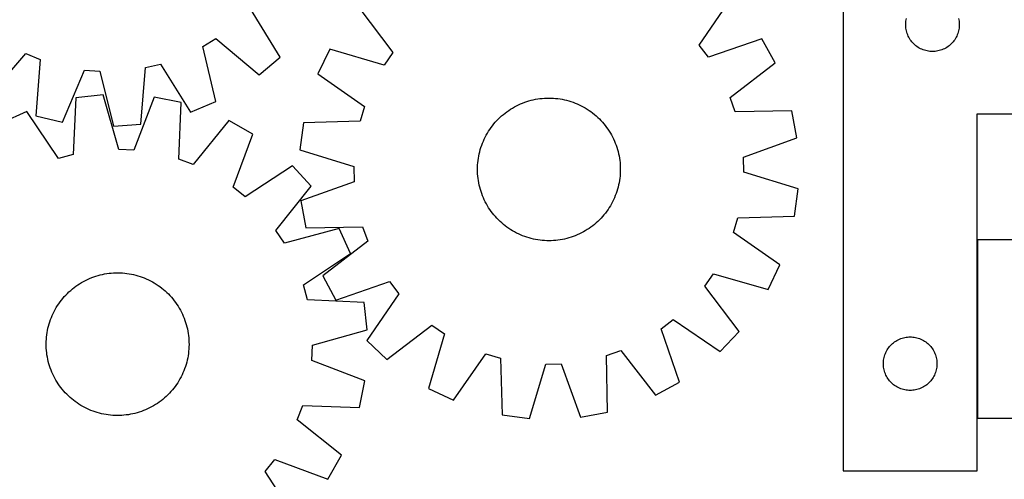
# Model space of a CAD drawing. Header units: millimetres. Extents: x 7 to 1493, y 7 to 2993.
# Tile 9 of 14: x 357 to 908, y 2403 to 2661. Entities that reach past the tile are written whole.
import ezdxf

# ---------------------------------------------------------------- set-up
doc = ezdxf.new("R2010")
doc.units = ezdxf.units.MM
doc.layers.add('COMMON', color=5, linetype='CONTINUOUS', true_color=0x0000ff)
doc.layers.add('CUT', color=7, linetype='CONTINUOUS', true_color=0x000000)

msp = doc.modelspace()

# ---------------------------------------------------------------- linework, layer by layer
at = {"layer": 'COMMON'}
msp.add_line((893.037908, 2437.773226), (893.037908, 2537.773226), dxfattribs=at)
at = {"layer": 'CUT'}
for p, q in [((817.937907, 2708.258356), (817.937907, 2408.258356)), ((737.197084, 2646.838004), (755.094864, 2673.080036)), ((502.527384, 2640.105697), (486.056363, 2667.265966)), ((546.585799, 2668.024849), (565.734251, 2642.680983)), ((852.94288, 2658.644574), (852.982644, 2659.415988)), ((852.94288, 2657.872137), (852.94288, 2658.644574)), ((852.982644, 2659.415988), (853.062067, 2660.184331)), ((853.062067, 2660.184331), (853.180938, 2660.947567)), ((853.180938, 2660.947567), (853.338941, 2661.703672)), ((882.536873, 2661.703672), (882.694876, 2660.947567)), ((882.694876, 2660.947567), (882.813747, 2660.184331)), ((882.813747, 2660.184331), (882.89317, 2659.415988)), ((882.89317, 2659.415988), (882.932934, 2658.644574)), ((882.932934, 2658.644574), (882.932934, 2657.872137)), ((852.982644, 2657.100724), (852.94288, 2657.872137)), ((853.062067, 2656.33238), (852.982644, 2657.100724)), ((853.180938, 2655.569144), (853.062067, 2656.33238)), ((853.338941, 2654.81304), (853.180938, 2655.569144)), ((853.535659, 2654.066071), (853.338941, 2654.81304)), ((853.770569, 2653.33022), (853.535659, 2654.066071)), ((854.043048, 2652.607437), (853.770569, 2653.33022)), ((854.352373, 2651.89964), (854.043048, 2652.607437)), ((881.832767, 2652.607437), (881.523441, 2651.89964)), ((882.105245, 2653.33022), (881.832767, 2652.607437)), ((882.340155, 2654.066071), (882.105245, 2653.33022)), ((882.536873, 2654.81304), (882.340155, 2654.066071)), ((882.694876, 2655.569144), (882.536873, 2654.81304)), ((882.813747, 2656.33238), (882.694876, 2655.569144)), ((882.89317, 2657.100724), (882.813747, 2656.33238)), ((882.932934, 2657.872137), (882.89317, 2657.100724)), ((459.244375, 2646.090882), (466.551267, 2650.577385)), ((466.551267, 2650.577385), (490.836522, 2630.102982)), ((772.424251, 2650.40498), (742.403605, 2640.025405)), ((779.739591, 2636.869236), (772.424251, 2650.40498)), ((854.697725, 2651.208705), (854.352373, 2651.89964)), ((855.078188, 2650.536464), (854.697725, 2651.208705)), ((855.492752, 2649.8847), (855.078188, 2650.536464)), ((855.940318, 2649.255142), (855.492752, 2649.8847)), ((856.4197, 2648.649458), (855.940318, 2649.255142)), ((856.929627, 2648.069256), (856.4197, 2648.649458)), ((857.468745, 2647.516073), (856.929627, 2648.069256)), ((858.035625, 2646.991377), (857.468745, 2647.516073)), ((878.407069, 2647.516073), (877.840189, 2646.991377)), ((878.946188, 2648.069256), (878.407069, 2647.516073)), ((879.456114, 2648.649458), (878.946188, 2648.069256)), ((879.935496, 2649.255142), (879.456114, 2648.649458)), ((880.383062, 2649.8847), (879.935496, 2649.255142)), ((880.797626, 2650.536464), (880.383062, 2649.8847)), ((881.178089, 2651.208705), (880.797626, 2650.536464)), ((881.523441, 2651.89964), (881.178089, 2651.208705)), ((339.431625, 2618.053323), (360.17275, 2642.111179)), ((360.17275, 2642.111179), (368.09729, 2638.83688)), ((466.516263, 2615.170105), (459.244375, 2646.090882)), ((530.375615, 2644.536645), (523.724817, 2630.6623)), ((560.863988, 2635.624078), (530.375615, 2644.536645)), ((565.734251, 2642.680983), (560.863988, 2635.624078)), ((742.403605, 2640.025405), (737.197084, 2646.838004)), ((858.628765, 2646.496559), (858.035625, 2646.991377)), ((859.246591, 2646.032931), (858.628765, 2646.496559)), ((859.887464, 2645.601722), (859.246591, 2646.032931)), ((860.549686, 2645.204077), (859.887464, 2645.601722)), ((861.2315, 2644.84105), (860.549686, 2645.204077)), ((861.931098, 2644.513602), (861.2315, 2644.84105)), ((862.646626, 2644.222603), (861.931098, 2644.513602)), ((863.376185, 2643.968825), (862.646626, 2644.222603)), ((864.11784, 2643.75294), (863.376185, 2643.968825)), ((864.869626, 2643.57552), (864.11784, 2643.75294)), ((865.629548, 2643.437037), (864.869626, 2643.57552)), ((866.395592, 2643.337858), (865.629548, 2643.437037)), ((867.165726, 2643.278244), (866.395592, 2643.337858)), ((867.937907, 2643.258356), (867.165726, 2643.278244)), ((868.710088, 2643.278244), (867.937907, 2643.258356)), ((869.480222, 2643.337858), (868.710088, 2643.278244)), ((870.246266, 2643.437037), (869.480222, 2643.337858)), ((871.006188, 2643.57552), (870.246266, 2643.437037)), ((871.757974, 2643.75294), (871.006188, 2643.57552)), ((872.49963, 2643.968825), (871.757974, 2643.75294)), ((873.229188, 2644.222603), (872.49963, 2643.968825)), ((873.944716, 2644.513602), (873.229188, 2644.222603)), ((874.644314, 2644.84105), (873.944716, 2644.513602)), ((875.326128, 2645.204077), (874.644314, 2644.84105)), ((875.98835, 2645.601722), (875.326128, 2645.204077)), ((876.629224, 2646.032931), (875.98835, 2645.601722)), ((877.247049, 2646.496559), (876.629224, 2646.032931)), ((877.840189, 2646.991377), (877.247049, 2646.496559)), ((368.09729, 2638.83688), (365.807666, 2607.155145)), ((427.201199, 2634.23754), (435.536872, 2636.246504)), ((435.536872, 2636.246504), (452.306584, 2609.269634)), ((490.836522, 2630.102982), (502.527384, 2640.105697)), ((754.608557, 2617.4423), (779.739591, 2636.869236)), ((380.771748, 2603.576486), (393.063444, 2632.866228)), ((393.063444, 2632.866228), (401.611943, 2632.201002)), ((401.611943, 2632.201002), (409.224576, 2601.362348)), ((424.56213, 2602.582997), (427.201199, 2634.23754)), ((523.724817, 2630.6623), (549.767762, 2612.476048)), ((388.238153, 2617.26601), (386.638644, 2585.541945)), ((403.527424, 2618.989012), (388.238153, 2617.26601)), ((412.147344, 2588.416611), (403.527424, 2618.989012)), ((432.037561, 2617.709203), (420.713062, 2588.032099)), ((447.110959, 2614.623231), (432.037561, 2617.709203)), ((445.861599, 2582.883447), (447.110959, 2614.623231)), ((452.306584, 2609.269634), (466.516263, 2615.170105)), ((637.193441, 2613.873705), (638.354048, 2614.355366)), ((638.354048, 2614.355366), (639.529212, 2614.800334)), ((639.529212, 2614.800334), (640.717773, 2615.208169)), ((640.717773, 2615.208169), (641.918558, 2615.57847)), ((641.918558, 2615.57847), (643.130381, 2615.91087)), ((643.130381, 2615.91087), (644.352048, 2616.205042)), ((644.352048, 2616.205042), (645.582352, 2616.460696)), ((645.582352, 2616.460696), (646.82008, 2616.677578)), ((646.82008, 2616.677578), (648.064009, 2616.855476)), ((648.064009, 2616.855476), (649.312912, 2616.994213)), ((649.312912, 2616.994213), (650.565556, 2617.093652)), ((650.565556, 2617.093652), (651.820706, 2617.153696)), ((651.820706, 2617.153696), (653.077123, 2617.174286)), ((653.077123, 2617.174286), (654.333566, 2617.155399)), ((654.333566, 2617.155399), (655.588797, 2617.097057)), ((655.588797, 2617.097057), (656.841575, 2616.999315)), ((656.841575, 2616.999315), (658.090665, 2616.862271)), ((658.090665, 2616.862271), (659.334834, 2616.68606)), ((659.334834, 2616.68606), (660.572854, 2616.470856)), ((660.572854, 2616.470856), (661.803503, 2616.21687)), ((661.803503, 2616.21687), (663.025568, 2615.924354)), ((663.025568, 2615.924354), (664.237841, 2615.593597)), ((664.237841, 2615.593597), (665.439127, 2615.224924)), ((665.439127, 2615.224924), (666.628239, 2614.8187)), ((666.628239, 2614.8187), (667.804005, 2614.375325)), ((667.804005, 2614.375325), (668.965265, 2613.895238)), ((757.455044, 2609.354229), (754.608557, 2617.4423)), ((360.727918, 2609.673065), (346.719395, 2603.309747)), ((378.373341, 2583.260685), (360.727918, 2609.673065)), ((549.767762, 2612.476048), (547.31657, 2604.259539)), ((627.586391, 2607.977537), (628.566535, 2608.763872)), ((628.566535, 2608.763872), (629.570896, 2609.519032)), ((629.570896, 2609.519032), (630.598481, 2610.242272)), ((630.598481, 2610.242272), (631.648276, 2610.932878)), ((631.648276, 2610.932878), (632.719246, 2611.590168)), ((632.719246, 2611.590168), (633.810334, 2612.213493)), ((633.810334, 2612.213493), (634.920462, 2612.80224)), ((634.920462, 2612.80224), (636.048535, 2613.355826)), ((636.048535, 2613.355826), (637.193441, 2613.873705)), ((668.965265, 2613.895238), (670.110871, 2613.378911)), ((670.110871, 2613.378911), (671.239694, 2612.826855)), ((671.239694, 2612.826855), (672.350619, 2612.239614)), ((672.350619, 2612.239614), (673.44255, 2611.617768)), ((673.44255, 2611.617768), (674.51441, 2610.96193)), ((674.51441, 2610.96193), (675.565141, 2610.272748)), ((675.565141, 2610.272748), (676.593705, 2609.550902)), ((676.593705, 2609.550902), (677.599088, 2608.797104)), ((677.599088, 2608.797104), (678.580298, 2608.012098)), ((789.21384, 2609.948902), (757.455044, 2609.354229)), ((791.988367, 2594.81508), (789.21384, 2609.948902)), ((365.807666, 2607.155145), (380.771748, 2603.576486)), ((473.830227, 2604.595942), (453.889259, 2579.870802)), ((487.212263, 2597.003073), (473.830227, 2604.595942)), ((515.56627, 2603.314468), (513.528394, 2588.063973)), ((547.31657, 2604.259539), (515.56627, 2603.314468)), ((622.26643, 2602.65036), (623.081869, 2603.606428)), ((623.081869, 2603.606428), (623.926936, 2604.53641)), ((623.926936, 2604.53641), (624.800799, 2605.43939)), ((624.800799, 2605.43939), (625.702593, 2606.314475)), ((625.702593, 2606.314475), (626.631429, 2607.160802)), ((626.631429, 2607.160802), (627.586391, 2607.977537)), ((678.580298, 2608.012098), (679.536366, 2607.196659)), ((679.536366, 2607.196659), (680.466349, 2606.351591)), ((680.466349, 2606.351591), (681.369328, 2605.477729)), ((681.369328, 2605.477729), (682.244413, 2604.575935)), ((682.244413, 2604.575935), (683.090741, 2603.647099)), ((683.090741, 2603.647099), (683.907475, 2602.692137)), ((892.937907, 2408.258356), (892.937907, 2608.258356)), ((892.937907, 2608.258356), (1067.937907, 2608.258356)), ((409.224576, 2601.362348), (424.56213, 2602.582997)), ((618.038913, 2596.420681), (618.66076, 2597.512612)), ((618.66076, 2597.512612), (619.316597, 2598.584472)), ((619.316597, 2598.584472), (620.005779, 2599.635202)), ((620.005779, 2599.635202), (620.727626, 2600.663767)), ((620.727626, 2600.663767), (621.481424, 2601.66915)), ((621.481424, 2601.66915), (622.26643, 2602.65036)), ((683.907475, 2602.692137), (684.69381, 2601.711992)), ((684.69381, 2601.711992), (685.44897, 2600.707632)), ((685.44897, 2600.707632), (686.17221, 2599.680047)), ((686.17221, 2599.680047), (686.862816, 2598.630251)), ((686.862816, 2598.630251), (687.520106, 2597.559281)), ((687.520106, 2597.559281), (688.143432, 2596.468194)), ((476.215918, 2567.202818), (487.212263, 2597.003073)), ((615.459828, 2590.698301), (615.903202, 2591.874067)), ((615.903202, 2591.874067), (616.38329, 2593.035326)), ((616.38329, 2593.035326), (616.899616, 2594.180933)), ((616.899616, 2594.180933), (617.451672, 2595.309755)), ((617.451672, 2595.309755), (618.038913, 2596.420681)), ((688.143432, 2596.468194), (688.732178, 2595.358066)), ((688.732178, 2595.358066), (689.285764, 2594.229992)), ((689.285764, 2594.229992), (689.803643, 2593.085087)), ((689.803643, 2593.085087), (690.285304, 2591.92448)), ((690.285304, 2591.92448), (690.730272, 2590.749316)), ((762.08408, 2584.104882), (791.988367, 2594.81508)), ((420.713062, 2588.032099), (412.147344, 2588.416611)), ((513.528394, 2588.063973), (543.916567, 2578.815532)), ((614.061658, 2585.873565), (614.354173, 2587.09563)), ((614.354173, 2587.09563), (614.684931, 2588.307903)), ((614.684931, 2588.307903), (615.053604, 2589.509188)), ((615.053604, 2589.509188), (615.459828, 2590.698301)), ((690.730272, 2590.749316), (691.138107, 2589.560755)), ((691.138107, 2589.560755), (691.508408, 2588.35997)), ((691.508408, 2588.35997), (691.840809, 2587.148146)), ((691.840809, 2587.148146), (692.134981, 2585.926479)), ((386.638644, 2585.541945), (378.373341, 2583.260685)), ((453.889259, 2579.870802), (445.861599, 2582.883447)), ((613.181471, 2579.658858), (613.279212, 2580.911637)), ((613.279212, 2580.911637), (613.416256, 2582.160727)), ((613.416256, 2582.160727), (613.592467, 2583.404896)), ((613.592467, 2583.404896), (613.807672, 2584.642916)), ((613.807672, 2584.642916), (614.061658, 2585.873565)), ((692.134981, 2585.926479), (692.390634, 2584.696175)), ((692.390634, 2584.696175), (692.607517, 2583.458448)), ((692.607517, 2583.458448), (692.785414, 2582.214519)), ((692.785414, 2582.214519), (692.924151, 2580.965616)), ((692.924151, 2580.965616), (693.023591, 2579.712971)), ((762.291899, 2575.533057), (762.08408, 2584.104882)), ((509.525195, 2579.209847), (482.919719, 2561.856939)), ((519.905941, 2567.853322), (509.525195, 2579.209847)), ((543.916567, 2578.815532), (544.124386, 2570.243707)), ((613.104242, 2577.147185), (613.123128, 2578.403628)), ((613.124831, 2575.890768), (613.104242, 2577.147185)), ((613.123128, 2578.403628), (613.181471, 2579.658858)), ((613.184875, 2574.635618), (613.124831, 2575.890768)), ((693.023591, 2579.712971), (693.083635, 2578.457821)), ((693.085338, 2575.944961), (693.026995, 2574.689731)), ((693.083635, 2578.457821), (693.104224, 2577.201405)), ((693.104224, 2577.201405), (693.085338, 2575.944961)), ((792.680072, 2566.284616), (762.291899, 2575.533057)), ((544.124386, 2570.243707), (514.220099, 2559.533509)), ((613.284315, 2573.382973), (613.184875, 2574.635618)), ((613.423052, 2572.13407), (613.284315, 2573.382973)), ((613.600949, 2570.890141), (613.423052, 2572.13407)), ((613.817832, 2569.652414), (613.600949, 2570.890141)), ((692.615998, 2570.943694), (692.400794, 2569.705674)), ((692.79221, 2572.187863), (692.615998, 2570.943694)), ((692.929254, 2573.436953), (692.79221, 2572.187863)), ((693.026995, 2574.689731), (692.929254, 2573.436953)), ((482.919719, 2561.856939), (476.215918, 2567.202818)), ((500.239011, 2542.909653), (519.905941, 2567.853322)), ((614.073485, 2568.42211), (613.817832, 2569.652414)), ((614.367657, 2567.200443), (614.073485, 2568.42211)), ((614.700058, 2565.988619), (614.367657, 2567.200443)), ((615.070359, 2564.787835), (614.700058, 2565.988619)), ((615.478194, 2563.599274), (615.070359, 2564.787835)), ((691.154862, 2564.839401), (690.748638, 2563.650288)), ((691.523535, 2566.040687), (691.154862, 2564.839401)), ((691.854293, 2567.25296), (691.523535, 2566.040687)), ((692.146808, 2568.475024), (691.854293, 2567.25296)), ((692.400794, 2569.705674), (692.146808, 2568.475024)), ((790.642196, 2551.034121), (792.680072, 2566.284616)), ((514.220099, 2559.533509), (516.994626, 2544.399688)), ((615.923162, 2562.42411), (615.478194, 2563.599274)), ((616.404823, 2561.263502), (615.923162, 2562.42411)), ((616.922702, 2560.118597), (616.404823, 2561.263502)), ((617.476288, 2558.990524), (616.922702, 2560.118597)), ((618.065034, 2557.880395), (617.476288, 2558.990524)), ((688.756793, 2559.038834), (688.169552, 2557.927909)), ((689.30885, 2560.167657), (688.756793, 2559.038834)), ((689.825176, 2561.313263), (689.30885, 2560.167657)), ((690.305264, 2562.474522), (689.825176, 2561.313263)), ((690.748638, 2563.650288), (690.305264, 2562.474522)), ((618.68836, 2556.789308), (618.065034, 2557.880395)), ((619.34565, 2555.718338), (618.68836, 2556.789308)), ((620.036256, 2554.668543), (619.34565, 2555.718338)), ((620.759496, 2553.640958), (620.036256, 2554.668543)), ((621.514656, 2552.636597), (620.759496, 2553.640958)), ((685.48084, 2553.684822), (684.727042, 2552.679439)), ((686.202686, 2554.713387), (685.48084, 2553.684822)), ((686.891869, 2555.764118), (686.202686, 2554.713387)), ((687.547706, 2556.835977), (686.891869, 2555.764118)), ((688.169552, 2557.927909), (687.547706, 2556.835977)), ((622.300991, 2551.656452), (621.514656, 2552.636597)), ((623.117725, 2550.701491), (622.300991, 2551.656452)), ((623.964053, 2549.772654), (623.117725, 2550.701491)), ((624.839138, 2548.87086), (623.964053, 2549.772654)), ((625.742117, 2547.996998), (624.839138, 2548.87086)), ((626.6721, 2547.151931), (625.742117, 2547.996998)), ((680.505873, 2548.034114), (679.577037, 2547.187787)), ((681.407667, 2548.9092), (680.505873, 2548.034114)), ((682.281529, 2549.812179), (681.407667, 2548.9092)), ((683.126597, 2550.742162), (682.281529, 2549.812179)), ((683.942036, 2551.69823), (683.126597, 2550.742162)), ((684.727042, 2552.679439), (683.942036, 2551.69823)), ((756.440704, 2541.872541), (758.891896, 2550.08905)), ((758.891896, 2550.08905), (790.642196, 2551.034121)), ((504.962737, 2535.753832), (500.239011, 2542.909653)), ((535.628391, 2544.035883), (504.962737, 2535.753832)), ((516.994626, 2544.399688), (548.753422, 2544.99436)), ((541.991709, 2530.027359), (535.628391, 2544.035883)), ((548.753422, 2544.99436), (551.599909, 2536.90629)), ((627.628168, 2546.336491), (626.6721, 2547.151931)), ((628.609378, 2545.551486), (627.628168, 2546.336491)), ((629.614761, 2544.797687), (628.609378, 2545.551486)), ((630.643325, 2544.075841), (629.614761, 2544.797687)), ((631.694056, 2543.386659), (630.643325, 2544.075841)), ((632.765916, 2542.730821), (631.694056, 2543.386659)), ((633.857847, 2542.108975), (632.765916, 2542.730821)), ((673.48922, 2542.758422), (672.398132, 2542.135096)), ((674.56019, 2543.415712), (673.48922, 2542.758422)), ((675.609985, 2544.106317), (674.56019, 2543.415712)), ((676.63757, 2544.829557), (675.609985, 2544.106317)), ((677.641931, 2545.584717), (676.63757, 2544.829557)), ((678.622075, 2546.371053), (677.641931, 2545.584717)), ((679.577037, 2547.187787), (678.622075, 2546.371053)), ((551.599909, 2536.90629), (526.468875, 2517.479353)), ((634.968772, 2541.521734), (633.857847, 2542.108975)), ((636.097595, 2540.969678), (634.968772, 2541.521734)), ((637.243201, 2540.453351), (636.097595, 2540.969678)), ((638.404461, 2539.973264), (637.243201, 2540.453351)), ((639.580227, 2539.529889), (638.404461, 2539.973264)), ((640.769339, 2539.123665), (639.580227, 2539.529889)), ((641.970625, 2538.754993), (640.769339, 2539.123665)), ((643.182898, 2538.424235), (641.970625, 2538.754993)), ((644.404962, 2538.131719), (643.182898, 2538.424235)), ((645.635612, 2537.877734), (644.404962, 2538.131719)), ((646.873632, 2537.662529), (645.635612, 2537.877734)), ((648.117801, 2537.486318), (646.873632, 2537.662529)), ((649.366891, 2537.349274), (648.117801, 2537.486318)), ((650.619669, 2537.251532), (649.366891, 2537.349274)), ((651.8749, 2537.19319), (650.619669, 2537.251532)), ((653.131343, 2537.174304), (651.8749, 2537.19319)), ((654.38776, 2537.194893), (653.131343, 2537.174304)), ((655.64291, 2537.254937), (654.38776, 2537.194893)), ((656.895554, 2537.354377), (655.64291, 2537.254937)), ((658.144457, 2537.493114), (656.895554, 2537.354377)), ((659.388386, 2537.671011), (658.144457, 2537.493114)), ((660.626114, 2537.887894), (659.388386, 2537.671011)), ((661.856418, 2538.143547), (660.626114, 2537.887894)), ((663.078084, 2538.437719), (661.856418, 2538.143547)), ((664.289908, 2538.77012), (663.078084, 2538.437719)), ((665.490693, 2539.14042), (664.289908, 2538.77012)), ((666.679254, 2539.548256), (665.490693, 2539.14042)), ((667.854418, 2539.993224), (666.679254, 2539.548256)), ((669.015025, 2540.474885), (667.854418, 2539.993224)), ((670.159931, 2540.992764), (669.015025, 2540.474885)), ((671.288004, 2541.54635), (670.159931, 2540.992764)), ((672.398132, 2542.135096), (671.288004, 2541.54635)), ((782.483649, 2523.686289), (756.440704, 2541.872541)), ((1068.137908, 2537.773226), (893.137908, 2537.773226)), ((893.137908, 2537.773226), (893.137908, 2437.773226)), ((515.579329, 2512.381937), (541.991709, 2530.027359)), ((775.832851, 2509.811944), (782.483649, 2523.686289)), ((392.463043, 2514.377749), (393.576839, 2514.959526)), ((393.576839, 2514.959526), (394.70836, 2515.506031)), ((394.70836, 2515.506031), (395.856488, 2516.016724)), ((395.856488, 2516.016724), (397.020092, 2516.491102)), ((397.020092, 2516.491102), (398.198021, 2516.928696)), ((398.198021, 2516.928696), (399.389115, 2517.329074)), ((399.389115, 2517.329074), (400.592197, 2517.691842)), ((400.592197, 2517.691842), (401.80608, 2518.016641)), ((401.80608, 2518.016641), (403.029567, 2518.303151)), ((403.029567, 2518.303151), (404.261449, 2518.551088)), ((404.261449, 2518.551088), (405.500511, 2518.76021)), ((405.500511, 2518.76021), (406.745531, 2518.930307)), ((406.745531, 2518.930307), (407.995279, 2519.061214)), ((407.995279, 2519.061214), (409.248522, 2519.152801)), ((409.248522, 2519.152801), (410.504023, 2519.204978)), ((410.504023, 2519.204978), (411.760545, 2519.217692)), ((411.760545, 2519.217692), (413.016845, 2519.190932)), ((413.016845, 2519.190932), (414.271685, 2519.124723)), ((414.271685, 2519.124723), (415.523826, 2519.019132)), ((415.523826, 2519.019132), (416.772033, 2518.874263)), ((416.772033, 2518.874263), (418.015073, 2518.690257)), ((418.015073, 2518.690257), (419.25172, 2518.467298)), ((419.25172, 2518.467298), (420.480753, 2518.205604)), ((420.480753, 2518.205604), (421.70096, 2517.905435)), ((421.70096, 2517.905435), (422.911137, 2517.567086)), ((422.911137, 2517.567086), (424.110088, 2517.190892)), ((424.110088, 2517.190892), (425.296632, 2516.777223)), ((425.296632, 2516.777223), (426.469596, 2516.326489)), ((426.469596, 2516.326489), (427.627823, 2515.839133)), ((427.627823, 2515.839133), (428.770171, 2515.315636)), ((428.770171, 2515.315636), (429.895512, 2514.756516)), ((429.895512, 2514.756516), (431.002735, 2514.162324)), ((526.468875, 2517.479353), (533.784215, 2503.94361)), ((740.474215, 2511.667606), (745.344478, 2518.724511)), ((745.344478, 2518.724511), (775.832851, 2509.811944)), ((384.31849, 2508.52966), (385.252612, 2509.370149)), ((385.252612, 2509.370149), (386.212674, 2510.180883)), ((386.212674, 2510.180883), (387.197728, 2510.96106)), ((387.197728, 2510.96106), (388.206801, 2511.70991)), ((388.206801, 2511.70991), (389.238899, 2512.426696)), ((389.238899, 2512.426696), (390.293002, 2513.110708)), ((390.293002, 2513.110708), (391.36807, 2513.761273)), ((391.36807, 2513.761273), (392.463043, 2514.377749)), ((431.002735, 2514.162324), (432.090747, 2513.533647)), ((432.090747, 2513.533647), (433.158476, 2512.871104)), ((433.158476, 2512.871104), (434.204866, 2512.17535)), ((434.204866, 2512.17535), (435.228887, 2511.447072)), ((435.228887, 2511.447072), (436.229526, 2510.686988)), ((436.229526, 2510.686988), (437.205796, 2509.895848)), ((437.205796, 2509.895848), (438.156735, 2509.074432)), ((517.860589, 2504.116634), (515.579329, 2512.381937)), ((533.784215, 2503.94361), (563.804861, 2514.323184)), ((563.804861, 2514.323184), (569.011382, 2507.510585)), ((759.622667, 2486.32374), (740.474215, 2511.667606)), ((379.308206, 2502.910243), (380.06829, 2503.910882)), ((380.06829, 2503.910882), (380.85943, 2504.887152)), ((380.85943, 2504.887152), (381.680845, 2505.838091)), ((381.680845, 2505.838091), (382.531725, 2506.762759)), ((382.531725, 2506.762759), (383.411229, 2507.660244)), ((383.411229, 2507.660244), (384.31849, 2508.52966)), ((438.156735, 2509.074432), (439.081403, 2508.223553)), ((439.081403, 2508.223553), (439.978888, 2507.344049)), ((439.978888, 2507.344049), (440.848304, 2506.436788)), ((440.848304, 2506.436788), (441.688794, 2505.502666)), ((441.688794, 2505.502666), (442.499527, 2504.542604)), ((442.499527, 2504.542604), (443.279704, 2503.55755)), ((549.584654, 2502.517125), (517.860589, 2504.116634)), ((569.011382, 2507.510585), (551.113602, 2481.268554)), ((375.998762, 2497.576868), (376.592954, 2498.684091)), ((376.592954, 2498.684091), (377.221631, 2499.772103)), ((377.221631, 2499.772103), (377.884174, 2500.839832)), ((377.884174, 2500.839832), (378.579927, 2501.886222)), ((378.579927, 2501.886222), (379.308206, 2502.910243)), ((443.279704, 2503.55755), (444.028554, 2502.548477)), ((444.028554, 2502.548477), (444.74534, 2501.516379)), ((444.74534, 2501.516379), (445.429352, 2500.462276)), ((445.429352, 2500.462276), (446.079917, 2499.387208)), ((446.079917, 2499.387208), (446.696393, 2498.292235)), ((446.696393, 2498.292235), (447.27817, 2497.178439)), ((551.307656, 2487.227854), (549.584654, 2502.517125)), ((373.564386, 2491.791444), (373.978054, 2492.977988)), ((373.978054, 2492.977988), (374.428789, 2494.150952)), ((374.428789, 2494.150952), (374.916145, 2495.309179)), ((374.916145, 2495.309179), (375.439642, 2496.451527)), ((375.439642, 2496.451527), (375.998762, 2497.576868)), ((447.27817, 2497.178439), (447.824675, 2496.046918)), ((447.824675, 2496.046918), (448.335368, 2494.898789)), ((448.335368, 2494.898789), (448.809746, 2493.735186)), ((448.809746, 2493.735186), (449.24734, 2492.557257)), ((715.955344, 2487.874922), (722.767943, 2493.081444)), ((722.767943, 2493.081444), (749.009974, 2475.183664)), ((372.28798, 2486.933076), (372.549674, 2488.162109)), ((372.549674, 2488.162109), (372.849843, 2489.382316)), ((372.849843, 2489.382316), (373.188191, 2490.592493)), ((373.188191, 2490.592493), (373.564386, 2491.791444)), ((449.24734, 2492.557257), (449.647718, 2491.366163)), ((449.647718, 2491.366163), (450.010486, 2490.163081)), ((450.010486, 2490.163081), (450.335285, 2488.949198)), ((450.335285, 2488.949198), (450.621795, 2487.725711)), ((450.621795, 2487.725711), (450.869733, 2486.493829)), ((520.735255, 2478.607934), (551.307656, 2487.227854)), ((562.253678, 2470.655861), (587.597544, 2489.804313)), ((587.597544, 2489.804313), (594.654449, 2484.93405)), ((726.334918, 2457.854276), (715.955344, 2487.874922)), ((371.564346, 2480.698201), (371.630554, 2481.953041)), ((371.630554, 2481.953041), (371.736146, 2483.205182)), ((371.736146, 2483.205182), (371.881015, 2484.453388)), ((371.881015, 2484.453388), (372.065021, 2485.696429)), ((372.065021, 2485.696429), (372.28798, 2486.933076)), ((450.869733, 2486.493829), (451.078854, 2485.254767)), ((451.078854, 2485.254767), (451.248952, 2484.009747)), ((451.248952, 2484.009747), (451.379859, 2482.759999)), ((451.379859, 2482.759999), (451.471445, 2481.506756)), ((594.654449, 2484.93405), (585.741883, 2454.445676)), ((749.009974, 2475.183664), (759.622667, 2486.32374)), ((848.049686, 2481.312634), (848.7315, 2481.675662)), ((848.7315, 2481.675662), (849.431098, 2482.003109)), ((849.431098, 2482.003109), (850.146626, 2482.294108)), ((850.146626, 2482.294108), (850.876185, 2482.547886)), ((850.876185, 2482.547886), (851.61784, 2482.763772)), ((851.61784, 2482.763772), (852.369626, 2482.941191)), ((852.369626, 2482.941191), (853.129548, 2483.079674)), ((853.129548, 2483.079674), (853.895592, 2483.178854)), ((853.895592, 2483.178854), (854.665726, 2483.238467)), ((854.665726, 2483.238467), (855.437907, 2483.258356)), ((855.437907, 2483.258356), (856.210088, 2483.238467)), ((856.210088, 2483.238467), (856.980222, 2483.178854)), ((856.980222, 2483.178854), (857.746266, 2483.079674)), ((857.746266, 2483.079674), (858.506188, 2482.941191)), ((858.506188, 2482.941191), (859.257974, 2482.763772)), ((859.257974, 2482.763772), (859.99963, 2482.547886)), ((859.99963, 2482.547886), (860.729188, 2482.294108)), ((860.729188, 2482.294108), (861.444716, 2482.003109)), ((861.444716, 2482.003109), (862.144314, 2481.675662)), ((862.144314, 2481.675662), (862.826128, 2481.312634)), ((371.537586, 2479.4419), (371.564346, 2480.698201)), ((371.5503, 2478.185379), (371.537586, 2479.4419)), ((371.602477, 2476.929878), (371.5503, 2478.185379)), ((371.694063, 2475.676634), (371.602477, 2476.929878)), ((451.443368, 2476.483593), (451.337776, 2475.231452)), ((451.509576, 2477.738433), (451.443368, 2476.483593)), ((451.471445, 2481.506756), (451.523622, 2480.251254)), ((451.536336, 2478.994733), (451.509576, 2477.738433)), ((451.523622, 2480.251254), (451.536336, 2478.994733)), ((520.350743, 2470.042216), (520.735255, 2478.607934)), ((551.113602, 2481.268554), (562.253678, 2470.655861)), ((842.578188, 2475.980248), (842.992752, 2476.632012)), ((842.992752, 2476.632012), (843.440318, 2477.26157)), ((843.440318, 2477.26157), (843.9197, 2477.867253)), ((843.9197, 2477.867253), (844.429627, 2478.447456)), ((844.429627, 2478.447456), (844.968745, 2479.000639)), ((844.968745, 2479.000639), (845.535625, 2479.525335)), ((845.535625, 2479.525335), (846.128765, 2480.020153)), ((846.128765, 2480.020153), (846.746591, 2480.483781)), ((846.746591, 2480.483781), (847.387464, 2480.914989)), ((847.387464, 2480.914989), (848.049686, 2481.312634)), ((862.826128, 2481.312634), (863.48835, 2480.914989)), ((863.48835, 2480.914989), (864.129224, 2480.483781)), ((864.129224, 2480.483781), (864.747049, 2480.020153)), ((864.747049, 2480.020153), (865.340189, 2479.525335)), ((865.340189, 2479.525335), (865.907069, 2479.000639)), ((865.907069, 2479.000639), (866.446188, 2478.447456)), ((866.446188, 2478.447456), (866.956114, 2477.867253)), ((866.956114, 2477.867253), (867.435496, 2477.26157)), ((867.435496, 2477.26157), (867.883062, 2476.632012)), ((867.883062, 2476.632012), (868.297626, 2475.980248)), ((371.82497, 2474.426886), (371.694063, 2475.676634)), ((371.995068, 2473.181867), (371.82497, 2474.426886)), ((372.204189, 2471.942805), (371.995068, 2473.181867)), ((372.452127, 2470.710923), (372.204189, 2471.942805)), ((372.738637, 2469.487436), (372.452127, 2470.710923)), ((450.785942, 2471.503558), (450.524248, 2470.274525)), ((451.008901, 2472.740205), (450.785942, 2471.503558)), ((451.192907, 2473.983245), (451.008901, 2472.740205)), ((451.337776, 2475.231452), (451.192907, 2473.983245)), ((599.616227, 2447.794879), (617.802479, 2473.837824)), ((617.802479, 2473.837824), (626.018989, 2471.386632)), ((626.018989, 2471.386632), (626.964059, 2439.636331)), ((685.284168, 2472.823483), (693.372238, 2475.669971)), ((685.87884, 2441.064688), (685.284168, 2472.823483)), ((693.372238, 2475.669971), (712.799175, 2450.538937)), ((840.562067, 2470.184331), (840.680938, 2470.947567)), ((840.680938, 2470.947567), (840.838941, 2471.703672)), ((840.838941, 2471.703672), (841.035659, 2472.45064)), ((841.035659, 2472.45064), (841.270569, 2473.186491)), ((841.270569, 2473.186491), (841.543048, 2473.909274)), ((841.543048, 2473.909274), (841.852373, 2474.617072)), ((841.852373, 2474.617072), (842.197725, 2475.308007)), ((842.197725, 2475.308007), (842.578188, 2475.980248)), ((868.297626, 2475.980248), (868.678089, 2475.308007)), ((868.678089, 2475.308007), (869.023441, 2474.617072)), ((869.023441, 2474.617072), (869.332767, 2473.909274)), ((869.332767, 2473.909274), (869.605245, 2473.186491)), ((869.605245, 2473.186491), (869.840155, 2472.45064)), ((869.840155, 2472.45064), (870.036873, 2471.703672)), ((870.036873, 2471.703672), (870.194876, 2470.947567)), ((870.194876, 2470.947567), (870.313747, 2470.184331)), ((373.063436, 2468.273553), (372.738637, 2469.487436)), ((373.426203, 2467.070471), (373.063436, 2468.273553)), ((373.826582, 2465.879377), (373.426203, 2467.070471)), ((374.264176, 2464.701448), (373.826582, 2465.879377)), ((449.095868, 2465.458646), (448.645133, 2464.285682)), ((449.509536, 2466.64519), (449.095868, 2465.458646)), ((449.885731, 2467.844141), (449.509536, 2466.64519)), ((450.224079, 2469.054318), (449.885731, 2467.844141)), ((450.524248, 2470.274525), (450.224079, 2469.054318)), ((550.027847, 2458.717717), (520.350743, 2470.042216)), ((642.214555, 2437.598455), (651.462996, 2467.986629)), ((651.462996, 2467.986629), (660.03482, 2468.194448)), ((660.03482, 2468.194448), (670.745019, 2438.290161)), ((840.44288, 2468.644574), (840.482644, 2469.415988)), ((840.44288, 2467.872137), (840.44288, 2468.644574)), ((840.482644, 2467.100724), (840.44288, 2467.872137)), ((840.482644, 2469.415988), (840.562067, 2470.184331)), ((840.562067, 2466.33238), (840.482644, 2467.100724)), ((840.680938, 2465.569144), (840.562067, 2466.33238)), ((840.838941, 2464.81304), (840.680938, 2465.569144)), ((870.194876, 2465.569144), (870.036873, 2464.81304)), ((870.313747, 2466.33238), (870.194876, 2465.569144)), ((870.313747, 2470.184331), (870.39317, 2469.415988)), ((870.39317, 2467.100724), (870.313747, 2466.33238)), ((870.39317, 2469.415988), (870.432934, 2468.644574)), ((870.432934, 2467.872137), (870.39317, 2467.100724)), ((870.432934, 2468.644574), (870.432934, 2467.872137)), ((374.738554, 2463.537844), (374.264176, 2464.701448)), ((375.249247, 2462.389716), (374.738554, 2463.537844)), ((375.795752, 2461.258195), (375.249247, 2462.389716)), ((376.377529, 2460.144399), (375.795752, 2461.258195)), ((376.994004, 2459.049426), (376.377529, 2460.144399)), ((446.480968, 2459.752543), (445.852291, 2458.664531)), ((447.07516, 2460.859766), (446.480968, 2459.752543)), ((447.63428, 2461.985107), (447.07516, 2460.859766)), ((448.157777, 2463.127455), (447.63428, 2461.985107)), ((448.645133, 2464.285682), (448.157777, 2463.127455)), ((841.035659, 2464.066071), (840.838941, 2464.81304)), ((841.270569, 2463.33022), (841.035659, 2464.066071)), ((841.543048, 2462.607437), (841.270569, 2463.33022)), ((841.852373, 2461.89964), (841.543048, 2462.607437)), ((842.197725, 2461.208705), (841.852373, 2461.89964)), ((842.578188, 2460.536464), (842.197725, 2461.208705)), ((842.992752, 2459.8847), (842.578188, 2460.536464)), ((843.440318, 2459.255142), (842.992752, 2459.8847)), ((867.883062, 2459.8847), (867.435496, 2459.255142)), ((868.297626, 2460.536464), (867.883062, 2459.8847)), ((868.678089, 2461.208705), (868.297626, 2460.536464)), ((869.023441, 2461.89964), (868.678089, 2461.208705)), ((869.332767, 2462.607437), (869.023441, 2461.89964)), ((869.605245, 2463.33022), (869.332767, 2462.607437)), ((869.840155, 2464.066071), (869.605245, 2463.33022)), ((870.036873, 2464.81304), (869.840155, 2464.066071)), ((377.644569, 2457.974358), (376.994004, 2459.049426)), ((378.328582, 2456.920255), (377.644569, 2457.974358)), ((379.045368, 2455.888157), (378.328582, 2456.920255)), ((379.794218, 2454.879083), (379.045368, 2455.888157)), ((380.574395, 2453.89403), (379.794218, 2454.879083)), ((443.005632, 2454.525752), (442.214492, 2453.549481)), ((443.765716, 2455.526391), (443.005632, 2454.525752)), ((444.493995, 2456.550411), (443.765716, 2455.526391)), ((445.189748, 2457.596802), (444.493995, 2456.550411)), ((445.852291, 2458.664531), (445.189748, 2457.596802)), ((546.941875, 2443.644319), (550.027847, 2458.717717)), ((585.741883, 2454.445676), (599.616227, 2447.794879)), ((712.799175, 2450.538937), (726.334918, 2457.854276)), ((843.9197, 2458.649458), (843.440318, 2459.255142)), ((844.429627, 2458.069256), (843.9197, 2458.649458)), ((844.968745, 2457.516073), (844.429627, 2458.069256)), ((845.535625, 2456.991377), (844.968745, 2457.516073)), ((846.128765, 2456.496559), (845.535625, 2456.991377)), ((846.746591, 2456.032931), (846.128765, 2456.496559)), ((847.387464, 2455.601722), (846.746591, 2456.032931)), ((848.049686, 2455.204077), (847.387464, 2455.601722)), ((848.7315, 2454.84105), (848.049686, 2455.204077)), ((849.431098, 2454.513602), (848.7315, 2454.84105)), ((850.146626, 2454.222603), (849.431098, 2454.513602)), ((850.876185, 2453.968825), (850.146626, 2454.222603)), ((860.729188, 2454.222603), (859.99963, 2453.968825)), ((861.444716, 2454.513602), (860.729188, 2454.222603)), ((862.144314, 2454.84105), (861.444716, 2454.513602)), ((862.826128, 2455.204077), (862.144314, 2454.84105)), ((863.48835, 2455.601722), (862.826128, 2455.204077)), ((864.129224, 2456.032931), (863.48835, 2455.601722)), ((864.747049, 2456.496559), (864.129224, 2456.032931)), ((865.340189, 2456.991377), (864.747049, 2456.496559)), ((865.907069, 2457.516073), (865.340189, 2456.991377)), ((866.446188, 2458.069256), (865.907069, 2457.516073)), ((866.956114, 2458.649458), (866.446188, 2458.069256)), ((867.435496, 2459.255142), (866.956114, 2458.649458)), ((381.385128, 2452.933968), (380.574395, 2453.89403)), ((382.225618, 2451.999846), (381.385128, 2452.933968)), ((383.095034, 2451.092585), (382.225618, 2451.999846)), ((383.992519, 2450.213081), (383.095034, 2451.092585)), ((384.917187, 2449.362201), (383.992519, 2450.213081)), ((385.868126, 2448.540786), (384.917187, 2449.362201)), ((386.844396, 2447.749646), (385.868126, 2448.540786)), ((437.82131, 2449.066484), (436.861248, 2448.255751)), ((438.755432, 2449.906974), (437.82131, 2449.066484)), ((439.662693, 2450.77639), (438.755432, 2449.906974)), ((440.542197, 2451.673875), (439.662693, 2450.77639)), ((441.393077, 2452.598543), (440.542197, 2451.673875)), ((442.214492, 2453.549481), (441.393077, 2452.598543)), ((851.61784, 2453.75294), (850.876185, 2453.968825)), ((852.369626, 2453.57552), (851.61784, 2453.75294)), ((853.129548, 2453.437037), (852.369626, 2453.57552)), ((853.895592, 2453.337858), (853.129548, 2453.437037)), ((854.665726, 2453.278244), (853.895592, 2453.337858)), ((855.437907, 2453.258356), (854.665726, 2453.278244)), ((856.210088, 2453.278244), (855.437907, 2453.258356)), ((856.980222, 2453.337858), (856.210088, 2453.278244)), ((857.746266, 2453.437037), (856.980222, 2453.337858)), ((858.506188, 2453.57552), (857.746266, 2453.437037)), ((859.257974, 2453.75294), (858.506188, 2453.57552)), ((859.99963, 2453.968825), (859.257974, 2453.75294)), ((387.845035, 2446.989562), (386.844396, 2447.749646)), ((388.869055, 2446.261283), (387.845035, 2446.989562)), ((389.915446, 2445.56553), (388.869055, 2446.261283)), ((390.983175, 2444.902987), (389.915446, 2445.56553)), ((392.071187, 2444.274309), (390.983175, 2444.902987)), ((393.17841, 2443.680118), (392.071187, 2444.274309)), ((394.303751, 2443.120997), (393.17841, 2443.680118)), ((395.446099, 2442.597501), (394.303751, 2443.120997)), ((429.497083, 2443.477108), (428.365562, 2442.930603)), ((430.610879, 2444.058885), (429.497083, 2443.477108)), ((431.705852, 2444.67536), (430.610879, 2444.058885)), ((432.78092, 2445.325925), (431.705852, 2444.67536)), ((433.835023, 2446.009938), (432.78092, 2445.325925)), ((434.867121, 2446.726724), (433.835023, 2446.009938)), ((435.876194, 2447.475574), (434.867121, 2446.726724)), ((436.861248, 2448.255751), (435.876194, 2447.475574)), ((512.189446, 2436.866018), (515.202091, 2444.893679)), ((515.202091, 2444.893679), (546.941875, 2443.644319)), ((396.604326, 2442.110145), (395.446099, 2442.597501)), ((397.77729, 2441.65941), (396.604326, 2442.110145)), ((398.963834, 2441.245742), (397.77729, 2441.65941)), ((400.162785, 2440.869547), (398.963834, 2441.245742)), ((401.372962, 2440.531199), (400.162785, 2440.869547)), ((402.593169, 2440.231029), (401.372962, 2440.531199)), ((403.822202, 2439.969336), (402.593169, 2440.231029)), ((405.058849, 2439.746377), (403.822202, 2439.969336)), ((406.301889, 2439.562371), (405.058849, 2439.746377)), ((407.550096, 2439.417501), (406.301889, 2439.562371)), ((408.802237, 2439.31191), (407.550096, 2439.417501)), ((410.057077, 2439.245702), (408.802237, 2439.31191)), ((411.313377, 2439.218942), (410.057077, 2439.245702)), ((412.569898, 2439.231656), (411.313377, 2439.218942)), ((413.8254, 2439.283832), (412.569898, 2439.231656)), ((415.078643, 2439.375419), (413.8254, 2439.283832)), ((416.328391, 2439.506326), (415.078643, 2439.375419)), ((417.573411, 2439.676424), (416.328391, 2439.506326)), ((418.812473, 2439.885545), (417.573411, 2439.676424)), ((420.044355, 2440.133483), (418.812473, 2439.885545)), ((421.267842, 2440.419993), (420.044355, 2440.133483)), ((422.481725, 2440.744792), (421.267842, 2440.419993)), ((423.684807, 2441.107559), (422.481725, 2440.744792)), ((424.875901, 2441.507938), (423.684807, 2441.107559)), ((426.05383, 2441.945532), (424.875901, 2441.507938)), ((427.217434, 2442.41991), (426.05383, 2441.945532)), ((428.365562, 2442.930603), (427.217434, 2442.41991)), ((626.964059, 2439.636331), (642.214555, 2437.598455)), ((670.745019, 2438.290161), (685.87884, 2441.064688)), ((893.137908, 2437.773226), (1143.137908, 2437.773226)), ((536.914586, 2416.925051), (512.189446, 2436.866018)), ((529.321717, 2403.543015), (536.914586, 2416.925051)), ((494.175583, 2407.835559), (499.521462, 2414.53936)), ((499.521462, 2414.53936), (529.321717, 2403.543015)), ((511.528491, 2381.230083), (494.175583, 2407.835559)), ((817.937907, 2408.258356), (892.937907, 2408.258356))]:
    msp.add_line(p, q, dxfattribs=at)

doc.saveas('drawing.dxf')
